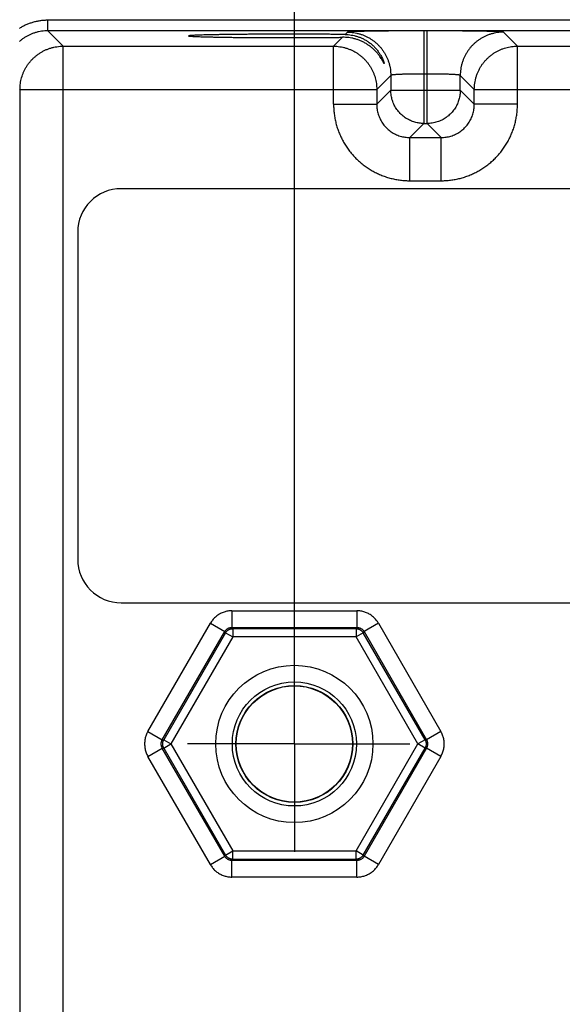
# Model space of a CAD drawing. Header units: inches. Extents: x 0 to 34, y 0 to 22.
# Tile 56 of 75: x 18.4 to 19.3, y 15.8 to 17.6. Entities that reach past the tile are written whole.
import ezdxf

# ---------------------------------------------------------------- set-up
doc = ezdxf.new("R2010")
doc.units = ezdxf.units.IN
doc.header["$LTSCALE"] = 1.87
doc.header["$MEASUREMENT"] = 0
doc.linetypes.add('CENTER', pattern=[0.6, 0.375, -0.075, 0.075, -0.075])
doc.layers.get('0').update_dxf_attribs({"linetype": 'CONTINUOUS'})
doc.layers.add('DEFAULT_1', color=7, linetype='CENTER')
doc.layers.add('DIMENSIONS', color=7, linetype='CONTINUOUS')
doc.styles.get("Standard").update_dxf_attribs({"font": 'txt', "width": 0.8})
doc.dimstyles.new('DIMSTYLE_1', dxfattribs={"dimtxt": 0.125, "dimasz": 0.18, "dimexe": 0.18, "dimexo": 0.0625, "dimgap": 0.09, "dimtad": 0, "dimtih": 1, "dimtoh": 1, "dimdec": 3, "dimzin": 4, "dimdsep": 46, "dimtxsty": 'STANDARD', "dimblk": '_FILLED', "dimblk1": '_FILLED', "dimblk2": '_FILLED', "dimcen": 0.09, "dimadec": 0, "dimazin": 0, "dimtp": 0.01, "dimtm": 0.01, "dimtfac": 1, "dimtdec": 3, "dimtofl": 0, "dimtmove": 0, "dimatfit": 3, "dimldrblk": '_FILLED', "dimfxl": 1, "dimtolj": 1, "dimtzin": 4, "dimarcsym": 0})

# ---------------------------------------------------------------- blocks, each defined once
blk = doc.blocks.new('_FILLED')
at = {"color": 0, "linetype": 'BYBLOCK'}
blk.add_solid([(0, 0), (-1, 0.1736), (-1, -0.1736)], dxfattribs=at)
blk = doc.blocks.new('*D8')
at = {"layer": 'DIMENSIONS', "color": 2, "linetype": 'CONTINUOUS'}
for p, q in [((18.8569, 16.4192), (18.8569, 19.3122)), ((21.6069, 16.4164), (21.6069, 19.3122)), ((18.8569, 19.1872), (19.4583, 19.1872)), ((21.6069, 19.1872), (20.9083, 19.1872))]:
    blk.add_line(p, q, dxfattribs=at)
at = {"layer": 'DIMENSIONS', "color": 2, "linetype": 'CONTINUOUS', "xscale": 0.18, "yscale": 0.18, "zscale": 0.18, "rotation": 180}
blk.add_blockref('_FILLED', (18.8569, 19.1872), dxfattribs=at)
at = {"layer": 'DIMENSIONS', "color": 2, "linetype": 'CONTINUOUS', "xscale": 0.18, "yscale": 0.18, "zscale": 0.18}
blk.add_blockref('_FILLED', (21.6069, 19.1872), dxfattribs=at)
at = {"layer": 'DIMENSIONS', "color": 2, "linetype": 'CONTINUOUS', "width": 0.8}
for s, p in [('2.750', (19.5208, 19.1247)), ('[', (20.1458, 19.1247)), ('69.85', (20.2458, 19.1247)), (']', (20.7458, 19.1247))]:
    blk.add_text(s, height=0.125, dxfattribs=at).set_placement(p)

msp = doc.modelspace()

# ---------------------------------------------------------------- linework, layer by layer
at = {"color": 7, "linetype": 'CONTINUOUS'}
for p, q in [((18.4112, 17.5418), (18.4112, 17.5608)), ((22.0816, 17.5608), (18.4112, 17.5608)), ((18.4391, 17.514), (18.4112, 17.5418)), ((22.0816, 17.5418), (18.4112, 17.5418)), ((18.9532, 17.5393), (18.9489, 17.5351)), ((19.0911, 17.5417), (19.0911, 17.3743)), ((19.0967, 17.5417), (19.0911, 17.5417)), ((19.0967, 17.3743), (19.0967, 17.5417)), ((19.2601, 17.514), (19.2347, 17.5393)), ((18.9439, 17.5301), (18.9278, 17.514)), ((18.4391, 14.3913), (18.4391, 17.514)), ((18.4391, 17.514), (18.9278, 17.514)), ((18.9278, 17.409), (18.9278, 17.514)), ((19.2601, 17.409), (19.2601, 17.514)), ((19.2601, 17.514), (19.8578, 17.514)), ((19.0311, 17.4613), (19.0058, 17.436)), ((19.0311, 17.4613), (19.0311, 17.4343)), ((19.0967, 17.4637), (19.0911, 17.4637)), ((19.1567, 17.4343), (19.1567, 17.4613)), ((19.1821, 17.436), (19.1567, 17.4613)), ((18.3611, 17.436), (18.3599, 17.4371)), ((18.3611, 14.4692), (18.3611, 17.436)), ((18.3611, 17.436), (19.0058, 17.436)), ((19.0058, 17.436), (19.0058, 17.409)), ((19.0311, 17.4343), (19.0058, 17.409)), ((19.0311, 17.4343), (19.1567, 17.4343)), ((19.1567, 17.4343), (19.1821, 17.409)), ((19.1821, 17.409), (19.1821, 17.436)), ((19.1821, 17.436), (19.9358, 17.436)), ((18.9278, 17.409), (19.0058, 17.409)), ((19.2601, 17.409), (19.1821, 17.409)), ((19.0911, 17.3743), (19.0658, 17.349)), ((19.0911, 17.3743), (19.0967, 17.3743)), ((19.0967, 17.3743), (19.1221, 17.349)), ((19.0658, 17.271), (19.0658, 17.349)), ((19.0658, 17.349), (19.1221, 17.349)), ((19.1221, 17.271), (19.1221, 17.349)), ((19.0658, 17.271), (19.1221, 17.271)), ((21.9298, 17.2566), (18.544, 17.2566)), ((18.4653, 17.1779), (18.4653, 16.5873)), ((18.544, 16.5086), (21.9298, 16.5086)), ((18.7441, 16.4941), (18.7441, 16.4641)), ((18.7441, 16.4941), (18.9698, 16.4941)), ((18.9698, 16.4941), (18.9698, 16.4641)), ((18.5922, 16.2761), (18.7051, 16.4716)), ((18.7051, 16.4716), (18.7311, 16.4566)), ((19.0087, 16.4716), (18.9828, 16.4566)), ((19.0087, 16.4716), (19.1216, 16.2761)), ((18.6182, 16.2611), (18.7311, 16.4566)), ((18.7324, 16.4543), (18.6209, 16.2611)), ((18.7311, 16.4566), (18.7324, 16.4543)), ((18.7324, 16.4543), (18.7454, 16.4468)), ((18.7441, 16.4641), (18.7454, 16.4618)), ((18.7441, 16.4641), (18.9698, 16.4641)), ((18.7454, 16.4618), (18.7454, 16.4468)), ((18.9685, 16.4618), (18.7454, 16.4618)), ((18.9698, 16.4641), (18.9685, 16.4618)), ((18.9685, 16.4618), (18.9685, 16.4468)), ((18.9814, 16.4543), (18.9685, 16.4468)), ((18.9828, 16.4566), (18.9814, 16.4543)), ((19.093, 16.2611), (18.9814, 16.4543)), ((18.9828, 16.4566), (19.0956, 16.2611)), ((18.7454, 16.4468), (18.6339, 16.2536)), ((18.9685, 16.4468), (18.7454, 16.4468)), ((19.08, 16.2536), (18.9685, 16.4468)), ((18.5922, 16.2761), (18.6182, 16.2611)), ((19.1216, 16.2761), (19.0956, 16.2611)), ((18.6182, 16.2611), (18.6209, 16.2611)), ((18.6209, 16.2611), (18.6339, 16.2536)), ((19.093, 16.2611), (19.08, 16.2536)), ((19.0956, 16.2611), (19.093, 16.2611)), ((18.5922, 16.2311), (18.6182, 16.2461)), ((18.7311, 16.0506), (18.6182, 16.2461)), ((18.6182, 16.2461), (18.6209, 16.2461)), ((18.6209, 16.2461), (18.6339, 16.2536)), ((18.6209, 16.2461), (18.7324, 16.0529)), ((18.6339, 16.2536), (18.7454, 16.0604)), ((18.9685, 16.0604), (19.08, 16.2536)), ((18.9814, 16.0529), (19.093, 16.2461)), ((19.0956, 16.2461), (18.9828, 16.0506)), ((19.093, 16.2461), (19.08, 16.2536)), ((19.0956, 16.2461), (19.093, 16.2461)), ((19.1216, 16.2311), (19.0956, 16.2461)), ((18.7051, 16.0356), (18.5922, 16.2311)), ((19.1216, 16.2311), (19.0087, 16.0356)), ((18.7051, 16.0356), (18.7311, 16.0506)), ((18.7311, 16.0506), (18.7324, 16.0529)), ((18.7324, 16.0529), (18.7454, 16.0604)), ((18.7441, 16.0431), (18.7454, 16.0454)), ((18.7441, 16.0131), (18.7441, 16.0431)), ((18.9698, 16.0431), (18.7441, 16.0431)), ((18.7454, 16.0454), (18.7454, 16.0604)), ((18.7454, 16.0604), (18.9685, 16.0604)), ((18.7454, 16.0454), (18.9685, 16.0454)), ((18.9685, 16.0454), (18.9685, 16.0604)), ((18.9814, 16.0529), (18.9685, 16.0604)), ((18.9698, 16.0431), (18.9685, 16.0454)), ((18.9698, 16.0131), (18.9698, 16.0431)), ((18.9828, 16.0506), (18.9814, 16.0529)), ((19.0087, 16.0356), (18.9828, 16.0506)), ((18.9698, 16.0131), (18.7441, 16.0131))]:
    msp.add_line(p, q, dxfattribs=at)
for radius in [0.1421, 0.1121, 0.1055, 0.105]:
    msp.add_circle((18.8569, 16.2536), radius, dxfattribs=at)
for centre, start, end in [((18.544, 17.1779), 90, 180), ((18.544, 16.5873), 180, 270)]:
    msp.add_arc(centre, 0.0787, start, end, dxfattribs=at)
for points, knots in [([(18.4112, 17.5608), (18.4091, 17.5608), (18.4047, 17.5606), (18.3982, 17.56), (18.3918, 17.5589), (18.3855, 17.5574), (18.3792, 17.5554), (18.3731, 17.5531), (18.3672, 17.5503), (18.3629, 17.5479), (18.3604, 17.5464), (18.3599, 17.5461)], [0, 0, 0, 0, 0.120278, 0.240825, 0.361469, 0.482056, 0.60259, 0.723138, 0.843684, 0.964187, 1, 1, 1, 1]), ([(18.4112, 17.5418), (18.4094, 17.5418), (18.4057, 17.5417), (18.4001, 17.5411), (18.3946, 17.5401), (18.3892, 17.5387), (18.3839, 17.5369), (18.3788, 17.5348), (18.3738, 17.5323), (18.369, 17.5295), (18.3644, 17.5263), (18.3615, 17.5239), (18.36, 17.5226), (18.3599, 17.5225)], [0, 0, 0, 0, 0.09945, 0.19891, 0.298371, 0.397824, 0.497269, 0.596709, 0.696147, 0.795579, 0.894981, 0.994334, 1, 1, 1, 1]), ([(19.0911, 17.5417), (19.0883, 17.5417), (19.0827, 17.5417), (19.0742, 17.5417), (19.0657, 17.5417), (19.0574, 17.5416), (19.0491, 17.5416), (19.041, 17.5415), (19.0331, 17.5415), (19.0255, 17.5414), (19.0181, 17.5413), (19.0109, 17.5413), (19.0041, 17.5412), (18.9976, 17.5411), (18.9915, 17.541), (18.9858, 17.5409), (18.9805, 17.5407), (18.9756, 17.5406), (18.9711, 17.5405), (18.9672, 17.5404), (18.9636, 17.5402), (18.9606, 17.5401), (18.9581, 17.5399), (18.9561, 17.5398), (18.9547, 17.5397), (18.9538, 17.5395), (18.9533, 17.5394), (18.9532, 17.5393)], [0, 0, 0, 0, 0.061434, 0.122964, 0.184265, 0.245018, 0.304901, 0.363602, 0.420829, 0.476374, 0.530059, 0.581714, 0.631147, 0.678147, 0.722526, 0.76411, 0.802723, 0.838213, 0.870458, 0.89935, 0.924784, 0.946664, 0.964878, 0.979334, 0.989991, 0.996851, 1, 1, 1, 1]), ([(18.9532, 17.5393), (18.955, 17.5393), (18.9587, 17.5392), (18.9643, 17.5386), (18.9697, 17.5376), (18.9751, 17.5362), (18.9804, 17.5345), (18.9856, 17.5323), (18.9906, 17.5298), (18.9954, 17.527), (18.9999, 17.5238), (19.0043, 17.5203), (19.0083, 17.5165), (19.0121, 17.5125), (19.0156, 17.5081), (19.0188, 17.5035), (19.0217, 17.4987), (19.0242, 17.4938), (19.0263, 17.4886), (19.028, 17.4833), (19.0294, 17.4779), (19.0304, 17.4725), (19.031, 17.4669), (19.0311, 17.4632), (19.0311, 17.4613)], [0, 0, 0, 0, 0.045451, 0.090903, 0.136356, 0.181809, 0.227264, 0.272719, 0.318175, 0.363632, 0.409088, 0.454546, 0.500003, 0.54546, 0.590917, 0.636373, 0.681829, 0.727285, 0.772739, 0.818193, 0.863646, 0.909099, 0.95455, 1, 1, 1, 1]), ([(19.2347, 17.5393), (19.2346, 17.5394), (19.2341, 17.5395), (19.2332, 17.5397), (19.2317, 17.5398), (19.2297, 17.5399), (19.2272, 17.5401), (19.2242, 17.5402), (19.2207, 17.5404), (19.2167, 17.5405), (19.2123, 17.5406), (19.2074, 17.5407), (19.2021, 17.5409), (19.1963, 17.541), (19.1902, 17.5411), (19.1837, 17.5412), (19.1769, 17.5413), (19.1698, 17.5413), (19.1624, 17.5414), (19.1547, 17.5415), (19.1468, 17.5415), (19.1387, 17.5416), (19.1305, 17.5416), (19.1221, 17.5417), (19.1137, 17.5417), (19.1052, 17.5417), (19.0995, 17.5417), (19.0967, 17.5417)], [0, 0, 0, 0, 0.003149, 0.010009, 0.020666, 0.035122, 0.053335, 0.075216, 0.10065, 0.129542, 0.161787, 0.197277, 0.23589, 0.277474, 0.321853, 0.368853, 0.418285, 0.469941, 0.523625, 0.579171, 0.636398, 0.695098, 0.754982, 0.815734, 0.877035, 0.938565, 1, 1, 1, 1]), ([(19.2347, 17.5393), (19.2328, 17.5393), (19.2291, 17.5392), (19.2236, 17.5386), (19.2181, 17.5376), (19.2127, 17.5362), (19.2074, 17.5345), (19.2023, 17.5323), (19.1973, 17.5298), (19.1925, 17.527), (19.1879, 17.5238), (19.1836, 17.5203), (19.1795, 17.5165), (19.1757, 17.5125), (19.1722, 17.5081), (19.169, 17.5035), (19.1662, 17.4987), (19.1637, 17.4938), (19.1616, 17.4886), (19.1598, 17.4833), (19.1584, 17.4779), (19.1574, 17.4725), (19.1568, 17.4669), (19.1567, 17.4632), (19.1567, 17.4613)], [0, 0, 0, 0, 0.045451, 0.090903, 0.136356, 0.181809, 0.227264, 0.272719, 0.318175, 0.363632, 0.409088, 0.454546, 0.500003, 0.54546, 0.590917, 0.636373, 0.681829, 0.727285, 0.772739, 0.818193, 0.863646, 0.909099, 0.95455, 1, 1, 1, 1]), ([(18.8429, 17.5357), (18.8394, 17.5357), (18.8324, 17.5357), (18.822, 17.5357), (18.8116, 17.5357), (18.8014, 17.5356), (18.7913, 17.5356), (18.7813, 17.5355), (18.7716, 17.5354), (18.7621, 17.5354), (18.753, 17.5353), (18.7441, 17.5352), (18.7356, 17.5351), (18.7274, 17.535), (18.7197, 17.5348), (18.7124, 17.5347), (18.7055, 17.5346), (18.6992, 17.5344), (18.6933, 17.5343), (18.688, 17.5341), (18.6832, 17.534), (18.679, 17.5338), (18.6753, 17.5336), (18.6722, 17.5335), (18.6698, 17.5333), (18.6679, 17.5332), (18.6668, 17.5328), (18.6659, 17.5329), (18.6658, 17.5326), (18.6658, 17.5326)], [0, 0, 0, 0, 0.059176, 0.118213, 0.176799, 0.234707, 0.291874, 0.348012, 0.402852, 0.456338, 0.508248, 0.55831, 0.606426, 0.652461, 0.696173, 0.737407, 0.77611, 0.81208, 0.845154, 0.875302, 0.902387, 0.926271, 0.946919, 0.964263, 0.978212, 0.988734, 0.995821, 0.999479, 1, 1, 1, 1]), ([(18.6658, 17.5326), (18.6658, 17.5326), (18.6659, 17.5323), (18.6668, 17.5324), (18.6679, 17.5321), (18.6698, 17.532), (18.6722, 17.5318), (18.6753, 17.5316), (18.679, 17.5314), (18.6832, 17.5313), (18.688, 17.5311), (18.6933, 17.531), (18.6992, 17.5308), (18.7055, 17.5307), (18.7124, 17.5305), (18.7197, 17.5304), (18.7274, 17.5303), (18.7356, 17.5302), (18.7441, 17.53), (18.753, 17.5299), (18.7621, 17.5299), (18.7716, 17.5298), (18.7813, 17.5297), (18.7913, 17.5297), (18.8014, 17.5296), (18.8116, 17.5296), (18.822, 17.5295), (18.8324, 17.5295), (18.8394, 17.5295), (18.8429, 17.5295)], [0, 0, 0, 0, 0.000512, 0.004171, 0.011258, 0.02178, 0.035729, 0.053073, 0.073721, 0.097605, 0.12469, 0.154839, 0.187913, 0.223883, 0.262587, 0.303821, 0.347533, 0.393569, 0.441685, 0.491747, 0.543658, 0.597145, 0.651985, 0.708123, 0.765291, 0.8232, 0.881786, 0.940823, 1, 1, 1, 1]), ([(18.9489, 17.5351), (18.9461, 17.5351), (18.9404, 17.5352), (18.9316, 17.5353), (18.9225, 17.5354), (18.9132, 17.5355), (18.9036, 17.5355), (18.8938, 17.5356), (18.8838, 17.5356), (18.8737, 17.5357), (18.8635, 17.5357), (18.8532, 17.5357), (18.8464, 17.5357), (18.8429, 17.5357)], [0, 0, 0, 0, 0.079732, 0.162643, 0.248322, 0.336606, 0.427164, 0.519585, 0.613722, 0.709151, 0.805511, 0.902621, 1, 1, 1, 1]), ([(18.8429, 17.5295), (18.8462, 17.5295), (18.8527, 17.5295), (18.8624, 17.5295), (18.8721, 17.5296), (18.8816, 17.5296), (18.8911, 17.5296), (18.9004, 17.5297), (18.9095, 17.5297), (18.9185, 17.5298), (18.9272, 17.5299), (18.9356, 17.53), (18.9412, 17.53), (18.9439, 17.5301)], [0, 0, 0, 0, 0.096663, 0.193088, 0.288848, 0.38378, 0.477565, 0.569824, 0.660426, 0.749004, 0.835261, 0.91905, 1, 1, 1, 1]), ([(19.0192, 17.4827), (19.0192, 17.4827), (19.0192, 17.4827), (19.019, 17.4825), (19.0188, 17.4831), (19.0184, 17.4837), (19.0177, 17.485), (19.0168, 17.4867), (19.0155, 17.4891), (19.0136, 17.4921), (19.0112, 17.4959), (19.0079, 17.5002), (19.004, 17.5047), (18.9994, 17.5092), (18.9944, 17.5133), (18.9892, 17.5171), (18.9837, 17.5203), (18.9781, 17.5231), (18.9724, 17.5254), (18.9667, 17.5272), (18.9609, 17.5286), (18.9552, 17.5295), (18.9495, 17.53), (18.9458, 17.5301), (18.9439, 17.5301)], [0, 0, 0, 0, 0.000135, 0.001567, 0.0056, 0.014286, 0.028411, 0.049006, 0.077358, 0.114863, 0.162687, 0.220565, 0.286375, 0.355108, 0.424029, 0.492623, 0.560306, 0.626796, 0.692024, 0.755962, 0.818664, 0.880149, 0.940574, 1, 1, 1, 1]), ([(18.9489, 17.5351), (18.9507, 17.5351), (18.9543, 17.5349), (18.9598, 17.5342), (18.9653, 17.5331), (18.9708, 17.5316), (18.9764, 17.5296), (18.9818, 17.5271), (18.9872, 17.5241), (18.9924, 17.5206), (18.9974, 17.5166), (19.0021, 17.5121), (19.0063, 17.5073), (19.01, 17.5024), (19.0129, 17.4977), (19.0151, 17.4937), (19.0166, 17.4903), (19.0177, 17.4877), (19.0184, 17.4857), (19.0189, 17.4843), (19.019, 17.4834), (19.0193, 17.4829), (19.0192, 17.4827)], [0, 0, 0, 0, 0.057595, 0.116225, 0.175984, 0.237065, 0.299531, 0.363483, 0.42895, 0.495929, 0.564194, 0.633271, 0.702773, 0.769565, 0.828806, 0.878052, 0.917042, 0.946904, 0.969, 0.984593, 0.994746, 1, 1, 1, 1]), ([(18.3611, 17.436), (18.3611, 17.4378), (18.3612, 17.4413), (18.3617, 17.4466), (18.3627, 17.4519), (18.3639, 17.4571), (18.3655, 17.4621), (18.3675, 17.4671), (18.3698, 17.472), (18.3725, 17.4768), (18.3756, 17.4814), (18.3791, 17.486), (18.3829, 17.4902), (18.3871, 17.4942), (18.3914, 17.4978), (18.3961, 17.5011), (18.4009, 17.5041), (18.406, 17.5067), (18.4112, 17.5089), (18.4166, 17.5107), (18.4221, 17.5122), (18.4277, 17.5132), (18.4334, 17.5138), (18.4372, 17.514), (18.4391, 17.514)], [0, 0, 0, 0, 0.043536, 0.087269, 0.130989, 0.174459, 0.21763, 0.260922, 0.304797, 0.349681, 0.395649, 0.442304, 0.489193, 0.535893, 0.582348, 0.628675, 0.674992, 0.721373, 0.76781, 0.814278, 0.860755, 0.907217, 0.95364, 1, 1, 1, 1]), ([(18.9278, 17.514), (18.9297, 17.514), (18.9335, 17.5138), (18.9391, 17.5132), (18.9447, 17.5122), (18.9502, 17.5107), (18.9556, 17.5089), (18.9609, 17.5067), (18.9659, 17.5041), (18.9708, 17.5011), (18.9754, 17.4978), (18.9798, 17.4942), (18.9839, 17.4902), (18.9877, 17.486), (18.9912, 17.4814), (18.9943, 17.4768), (18.997, 17.472), (18.9994, 17.4671), (19.0013, 17.4621), (19.0029, 17.4571), (19.0042, 17.4519), (19.0051, 17.4466), (19.0057, 17.4413), (19.0058, 17.4378), (19.0058, 17.436)], [0, 0, 0, 0, 0.04636, 0.092783, 0.139245, 0.185722, 0.23219, 0.278627, 0.325008, 0.371325, 0.417652, 0.464107, 0.510807, 0.557696, 0.604351, 0.650319, 0.695203, 0.739078, 0.78237, 0.825541, 0.869011, 0.912731, 0.956464, 1, 1, 1, 1]), ([(19.1821, 17.436), (19.1821, 17.4379), (19.1822, 17.4417), (19.1828, 17.4473), (19.1839, 17.4529), (19.1853, 17.4584), (19.1871, 17.4638), (19.1894, 17.4691), (19.192, 17.4741), (19.1949, 17.479), (19.1982, 17.4836), (19.2019, 17.488), (19.2058, 17.4921), (19.2101, 17.4959), (19.2146, 17.4994), (19.2193, 17.5025), (19.2241, 17.5052), (19.2289, 17.5075), (19.2339, 17.5095), (19.2389, 17.5111), (19.2441, 17.5124), (19.2494, 17.5133), (19.2547, 17.5138), (19.2583, 17.514), (19.2601, 17.514)], [0, 0, 0, 0, 0.04636, 0.092783, 0.139245, 0.185722, 0.23219, 0.278627, 0.325008, 0.371325, 0.417652, 0.464107, 0.510807, 0.557696, 0.604351, 0.650319, 0.695203, 0.739078, 0.78237, 0.825541, 0.869011, 0.912731, 0.956464, 1, 1, 1, 1]), ([(19.0911, 17.4637), (19.0896, 17.4637), (19.0865, 17.4637), (19.0819, 17.4637), (19.0773, 17.4637), (19.0728, 17.4636), (19.0685, 17.4635), (19.0642, 17.4635), (19.0602, 17.4634), (19.0563, 17.4633), (19.0526, 17.4632), (19.0492, 17.463), (19.046, 17.4629), (19.0431, 17.4628), (19.0404, 17.4626), (19.0381, 17.4624), (19.0361, 17.4623), (19.0345, 17.4621), (19.0331, 17.4619), (19.0321, 17.4618), (19.0315, 17.4616), (19.0312, 17.4614), (19.0311, 17.4613)], [0, 0, 0, 0, 0.077359, 0.154257, 0.230226, 0.304815, 0.377577, 0.44807, 0.515871, 0.580574, 0.64179, 0.699151, 0.752312, 0.800953, 0.844783, 0.883541, 0.916999, 0.944963, 0.967277, 0.983842, 0.994645, 1, 1, 1, 1]), ([(19.1567, 17.4613), (19.1567, 17.4614), (19.1563, 17.4616), (19.1557, 17.4618), (19.1547, 17.4619), (19.1534, 17.4621), (19.1517, 17.4623), (19.1497, 17.4624), (19.1474, 17.4626), (19.1448, 17.4628), (19.1419, 17.4629), (19.1387, 17.463), (19.1352, 17.4632), (19.1316, 17.4633), (19.1277, 17.4634), (19.1236, 17.4635), (19.1194, 17.4635), (19.115, 17.4636), (19.1105, 17.4637), (19.106, 17.4637), (19.1014, 17.4637), (19.0983, 17.4637), (19.0967, 17.4637)], [0, 0, 0, 0, 0.005355, 0.016158, 0.032723, 0.055037, 0.083001, 0.116459, 0.155217, 0.199047, 0.247688, 0.300849, 0.35821, 0.419426, 0.484129, 0.55193, 0.622423, 0.695185, 0.769774, 0.845743, 0.922641, 1, 1, 1, 1]), ([(19.0911, 17.3743), (19.0897, 17.3743), (19.0869, 17.3744), (19.0827, 17.3749), (19.0786, 17.3756), (19.0745, 17.3766), (19.0706, 17.3779), (19.0667, 17.3795), (19.0628, 17.3814), (19.059, 17.3836), (19.0552, 17.3862), (19.0516, 17.3891), (19.0482, 17.3924), (19.0451, 17.3958), (19.0422, 17.3995), (19.0397, 17.4034), (19.0375, 17.4074), (19.0355, 17.4117), (19.0339, 17.416), (19.0327, 17.4205), (19.0318, 17.4251), (19.0313, 17.4297), (19.0311, 17.4328), (19.0311, 17.4343)], [0, 0, 0, 0, 0.044518, 0.089371, 0.134179, 0.178535, 0.222431, 0.266619, 0.311902, 0.359008, 0.407862, 0.457678, 0.507622, 0.557118, 0.606282, 0.655328, 0.704449, 0.753681, 0.802981, 0.852306, 0.901613, 0.950859, 1, 1, 1, 1]), ([(19.1567, 17.4343), (19.1567, 17.4329), (19.1566, 17.4301), (19.1562, 17.4259), (19.1554, 17.4218), (19.1544, 17.4177), (19.1531, 17.4138), (19.1515, 17.4099), (19.1497, 17.406), (19.1474, 17.4022), (19.1448, 17.3984), (19.1419, 17.3948), (19.1387, 17.3914), (19.1352, 17.3882), (19.1315, 17.3854), (19.1276, 17.3829), (19.1236, 17.3806), (19.1194, 17.3787), (19.115, 17.3771), (19.1105, 17.3759), (19.106, 17.375), (19.1013, 17.3745), (19.0983, 17.3743), (19.0967, 17.3743)], [0, 0, 0, 0, 0.044518, 0.089371, 0.134179, 0.178535, 0.222431, 0.266619, 0.311902, 0.359008, 0.407862, 0.457678, 0.507622, 0.557118, 0.606282, 0.655328, 0.704449, 0.753681, 0.802981, 0.852306, 0.901613, 0.950859, 1, 1, 1, 1]), ([(18.9278, 17.409), (18.9278, 17.4061), (18.928, 17.4004), (18.9288, 17.3918), (18.9301, 17.3832), (18.932, 17.3747), (18.9344, 17.3664), (18.9374, 17.3582), (18.9408, 17.3502), (18.9448, 17.3425), (18.9492, 17.335), (18.954, 17.3278), (18.9594, 17.321), (18.9651, 17.3145), (18.9713, 17.3083), (18.9778, 17.3026), (18.9846, 17.2972), (18.9918, 17.2924), (18.9993, 17.2879), (19.007, 17.284), (19.015, 17.2806), (19.0232, 17.2776), (19.0315, 17.2752), (19.04, 17.2733), (19.0486, 17.272), (19.0572, 17.2712), (19.0629, 17.271), (19.0658, 17.271)], [0, 0, 0, 0, 0.039587, 0.079381, 0.119334, 0.159394, 0.199512, 0.239632, 0.279709, 0.319746, 0.359771, 0.399809, 0.439864, 0.479931, 0.520001, 0.560068, 0.600123, 0.64016, 0.680185, 0.720223, 0.760302, 0.80043, 0.840558, 0.880632, 0.920599, 0.960407, 1, 1, 1, 1]), ([(19.0058, 17.409), (19.0058, 17.4075), (19.0059, 17.4045), (19.0064, 17.4), (19.0072, 17.3956), (19.0084, 17.3912), (19.0099, 17.387), (19.0117, 17.3829), (19.0138, 17.3789), (19.0161, 17.3751), (19.0188, 17.3715), (19.0217, 17.3681), (19.0249, 17.3649), (19.0283, 17.362), (19.0319, 17.3593), (19.0357, 17.3569), (19.0397, 17.3549), (19.0438, 17.3531), (19.0481, 17.3516), (19.0524, 17.3504), (19.0568, 17.3496), (19.0613, 17.3491), (19.0643, 17.349), (19.0658, 17.349)], [0, 0, 0, 0, 0.047662, 0.09531, 0.142947, 0.190575, 0.238197, 0.28581, 0.333415, 0.381014, 0.42861, 0.476203, 0.523796, 0.57139, 0.618986, 0.666585, 0.71419, 0.761803, 0.809425, 0.857053, 0.904691, 0.952341, 1, 1, 1, 1]), ([(19.1221, 17.349), (19.1236, 17.349), (19.1266, 17.3491), (19.131, 17.3496), (19.1354, 17.3504), (19.1398, 17.3516), (19.144, 17.3531), (19.1481, 17.3549), (19.1521, 17.3569), (19.1559, 17.3593), (19.1595, 17.362), (19.1629, 17.3649), (19.1661, 17.3681), (19.169, 17.3715), (19.1717, 17.3751), (19.1741, 17.3789), (19.1762, 17.3829), (19.178, 17.387), (19.1795, 17.3912), (19.1806, 17.3956), (19.1815, 17.4), (19.182, 17.4045), (19.1821, 17.4075), (19.1821, 17.409)], [0, 0, 0, 0, 0.047662, 0.09531, 0.142947, 0.190575, 0.238197, 0.28581, 0.333415, 0.381014, 0.42861, 0.476203, 0.523796, 0.57139, 0.618986, 0.666585, 0.71419, 0.761803, 0.809425, 0.857053, 0.904691, 0.952341, 1, 1, 1, 1]), ([(19.1221, 17.271), (19.1249, 17.271), (19.1307, 17.2712), (19.1393, 17.272), (19.1478, 17.2733), (19.1563, 17.2752), (19.1646, 17.2776), (19.1728, 17.2806), (19.1808, 17.284), (19.1885, 17.2879), (19.196, 17.2924), (19.2032, 17.2972), (19.2101, 17.3026), (19.2166, 17.3083), (19.2227, 17.3144), (19.2285, 17.321), (19.2338, 17.3278), (19.2387, 17.335), (19.2431, 17.3425), (19.247, 17.3502), (19.2505, 17.3582), (19.2534, 17.3664), (19.2558, 17.3747), (19.2577, 17.3832), (19.2591, 17.3918), (19.2599, 17.4004), (19.2601, 17.4061), (19.2601, 17.409)], [0, 0, 0, 0, 0.039587, 0.079381, 0.119334, 0.159394, 0.199512, 0.239632, 0.279709, 0.319746, 0.359771, 0.399809, 0.439864, 0.479931, 0.520001, 0.560068, 0.600123, 0.64016, 0.680185, 0.720223, 0.760302, 0.80043, 0.840558, 0.880632, 0.920599, 0.960407, 1, 1, 1, 1]), ([(18.7441, 16.4941), (18.7429, 16.4941), (18.7405, 16.494), (18.7369, 16.4936), (18.7333, 16.4928), (18.7298, 16.4918), (18.7264, 16.4905), (18.7231, 16.489), (18.72, 16.4872), (18.717, 16.4851), (18.7142, 16.4828), (18.7115, 16.4802), (18.7091, 16.4775), (18.707, 16.4747), (18.7057, 16.4726), (18.7051, 16.4716)], [0, 0, 0, 0, 0.076008, 0.152463, 0.229304, 0.306445, 0.383796, 0.461264, 0.538769, 0.616233, 0.693576, 0.77071, 0.847544, 0.923996, 1, 1, 1, 1]), ([(19.0087, 16.4716), (19.0081, 16.4726), (19.0069, 16.4747), (19.0047, 16.4775), (19.0023, 16.4802), (18.9997, 16.4828), (18.9969, 16.4851), (18.9939, 16.4872), (18.9907, 16.489), (18.9874, 16.4905), (18.984, 16.4918), (18.9805, 16.4928), (18.977, 16.4936), (18.9734, 16.494), (18.971, 16.4941), (18.9698, 16.4941)], [0, 0, 0, 0, 0.076008, 0.152463, 0.229304, 0.306445, 0.383796, 0.461264, 0.538769, 0.616233, 0.693576, 0.77071, 0.847544, 0.923996, 1, 1, 1, 1]), ([(18.7311, 16.4566), (18.7313, 16.4571), (18.7319, 16.4579), (18.7329, 16.4592), (18.734, 16.4603), (18.7352, 16.4613), (18.7365, 16.4621), (18.7379, 16.4628), (18.7394, 16.4634), (18.7409, 16.4638), (18.7425, 16.464), (18.7435, 16.4641), (18.7441, 16.4641)], [0, 0, 0, 0, 0.100073, 0.200065, 0.300001, 0.3999, 0.49979, 0.599696, 0.699646, 0.799666, 0.899773, 1, 1, 1, 1]), ([(18.7324, 16.4543), (18.7327, 16.4547), (18.7332, 16.4556), (18.7342, 16.4568), (18.7353, 16.4579), (18.7366, 16.4589), (18.7379, 16.4598), (18.7393, 16.4605), (18.7408, 16.4611), (18.7423, 16.4615), (18.7438, 16.4617), (18.7449, 16.4618), (18.7454, 16.4618)], [0, 0, 0, 0, 0.09999, 0.199987, 0.299988, 0.399993, 0.5, 0.600007, 0.700012, 0.800013, 0.90001, 1, 1, 1, 1]), ([(18.9685, 16.4618), (18.969, 16.4618), (18.97, 16.4617), (18.9716, 16.4615), (18.9731, 16.4611), (18.9746, 16.4605), (18.976, 16.4598), (18.9773, 16.4589), (18.9785, 16.4579), (18.9796, 16.4568), (18.9806, 16.4556), (18.9812, 16.4547), (18.9814, 16.4543)], [0, 0, 0, 0, 0.099473, 0.200032, 0.301137, 0.402298, 0.50312, 0.603343, 0.702886, 0.801887, 0.90072, 1, 1, 1, 1]), ([(18.9698, 16.4641), (18.9703, 16.4641), (18.9714, 16.464), (18.9729, 16.4638), (18.9744, 16.4634), (18.9759, 16.4628), (18.9773, 16.4621), (18.9786, 16.4613), (18.9798, 16.4603), (18.981, 16.4592), (18.9819, 16.4579), (18.9825, 16.4571), (18.9828, 16.4566)], [0, 0, 0, 0, 0.100073, 0.200065, 0.300001, 0.3999, 0.49979, 0.599696, 0.699646, 0.799666, 0.899773, 1, 1, 1, 1]), ([(18.5922, 16.2761), (18.5916, 16.2751), (18.5905, 16.2729), (18.5891, 16.2696), (18.588, 16.2662), (18.5871, 16.2627), (18.5865, 16.2591), (18.5862, 16.2554), (18.5862, 16.2518), (18.5865, 16.2481), (18.5871, 16.2445), (18.588, 16.241), (18.5891, 16.2376), (18.5905, 16.2343), (18.5916, 16.2322), (18.5922, 16.2311)], [0, 0, 0, 0, 0.076008, 0.152463, 0.229304, 0.306445, 0.383796, 0.461264, 0.538769, 0.616233, 0.693576, 0.77071, 0.847544, 0.923996, 1, 1, 1, 1]), ([(19.1216, 16.2311), (19.1222, 16.2322), (19.1233, 16.2343), (19.1247, 16.2376), (19.1259, 16.241), (19.1268, 16.2446), (19.1274, 16.2481), (19.1277, 16.2518), (19.1277, 16.2554), (19.1274, 16.2591), (19.1268, 16.2627), (19.1259, 16.2662), (19.1247, 16.2696), (19.1233, 16.2729), (19.1222, 16.2751), (19.1216, 16.2761)], [0, 0, 0, 0, 0.076008, 0.152463, 0.229304, 0.306445, 0.383796, 0.461264, 0.538769, 0.616233, 0.693576, 0.77071, 0.847544, 0.923996, 1, 1, 1, 1]), ([(18.6182, 16.2461), (18.6179, 16.2466), (18.6175, 16.2475), (18.6169, 16.249), (18.6165, 16.2505), (18.6162, 16.252), (18.6162, 16.2536), (18.6162, 16.2552), (18.6165, 16.2567), (18.6169, 16.2582), (18.6175, 16.2597), (18.6179, 16.2607), (18.6182, 16.2611)], [0, 0, 0, 0, 0.100073, 0.200065, 0.300001, 0.3999, 0.49979, 0.599696, 0.699646, 0.799666, 0.899773, 1, 1, 1, 1]), ([(18.6209, 16.2461), (18.6206, 16.2466), (18.6202, 16.2475), (18.6196, 16.2489), (18.6192, 16.2504), (18.6189, 16.252), (18.6189, 16.2536), (18.6189, 16.2551), (18.6192, 16.2567), (18.6196, 16.2582), (18.6201, 16.2597), (18.6206, 16.2607), (18.6209, 16.2611)], [0, 0, 0, 0, 0.09928, 0.198113, 0.297114, 0.396657, 0.49688, 0.597702, 0.698863, 0.799968, 0.900527, 1, 1, 1, 1]), ([(19.093, 16.2611), (19.0932, 16.2607), (19.0937, 16.2597), (19.0943, 16.2582), (19.0947, 16.2567), (19.0949, 16.2551), (19.095, 16.2536), (19.0949, 16.252), (19.0947, 16.2504), (19.0943, 16.2489), (19.0937, 16.2475), (19.0932, 16.2466), (19.093, 16.2461)], [0, 0, 0, 0, 0.099473, 0.200032, 0.301137, 0.402298, 0.50312, 0.603343, 0.702886, 0.801887, 0.90072, 1, 1, 1, 1]), ([(19.0956, 16.2611), (19.0959, 16.2607), (19.0964, 16.2597), (19.097, 16.2583), (19.0974, 16.2567), (19.0976, 16.2552), (19.0977, 16.2536), (19.0976, 16.252), (19.0974, 16.2505), (19.097, 16.249), (19.0964, 16.2475), (19.0959, 16.2466), (19.0956, 16.2461)], [0, 0, 0, 0, 0.100073, 0.200065, 0.300001, 0.3999, 0.49979, 0.599696, 0.699646, 0.799666, 0.899773, 1, 1, 1, 1]), ([(18.7441, 16.0431), (18.7435, 16.0431), (18.7425, 16.0432), (18.7409, 16.0434), (18.7394, 16.0438), (18.7379, 16.0444), (18.7365, 16.0451), (18.7352, 16.046), (18.734, 16.0469), (18.7329, 16.0481), (18.7319, 16.0493), (18.7313, 16.0502), (18.7311, 16.0506)], [0, 0, 0, 0, 0.100073, 0.200065, 0.300001, 0.3999, 0.49979, 0.599696, 0.699646, 0.799666, 0.899773, 1, 1, 1, 1]), ([(18.7454, 16.0454), (18.7449, 16.0454), (18.7438, 16.0455), (18.7423, 16.0457), (18.7408, 16.0461), (18.7393, 16.0467), (18.7379, 16.0474), (18.7366, 16.0483), (18.7354, 16.0493), (18.7342, 16.0504), (18.7332, 16.0516), (18.7327, 16.0525), (18.7324, 16.0529)], [0, 0, 0, 0, 0.09928, 0.198113, 0.297114, 0.396657, 0.49688, 0.597702, 0.698863, 0.799968, 0.900527, 1, 1, 1, 1]), ([(18.9814, 16.0529), (18.9812, 16.0525), (18.9806, 16.0516), (18.9796, 16.0504), (18.9785, 16.0493), (18.9773, 16.0483), (18.976, 16.0474), (18.9746, 16.0467), (18.9731, 16.0462), (18.9716, 16.0457), (18.97, 16.0455), (18.969, 16.0454), (18.9685, 16.0454)], [0, 0, 0, 0, 0.09999, 0.199987, 0.299988, 0.399993, 0.5, 0.600007, 0.700012, 0.800013, 0.90001, 1, 1, 1, 1]), ([(18.9828, 16.0506), (18.9825, 16.0502), (18.9819, 16.0493), (18.981, 16.0481), (18.9798, 16.0469), (18.9786, 16.046), (18.9773, 16.0451), (18.9759, 16.0444), (18.9744, 16.0438), (18.9729, 16.0434), (18.9714, 16.0432), (18.9703, 16.0431), (18.9698, 16.0431)], [0, 0, 0, 0, 0.100073, 0.200065, 0.300001, 0.3999, 0.49979, 0.599696, 0.699646, 0.799666, 0.899773, 1, 1, 1, 1]), ([(18.7051, 16.0356), (18.7057, 16.0346), (18.707, 16.0326), (18.7091, 16.0297), (18.7115, 16.027), (18.7142, 16.0244), (18.717, 16.0221), (18.72, 16.0201), (18.7231, 16.0182), (18.7264, 16.0167), (18.7298, 16.0154), (18.7333, 16.0144), (18.7369, 16.0137), (18.7405, 16.0132), (18.7429, 16.0131), (18.7441, 16.0131)], [0, 0, 0, 0, 0.076008, 0.152463, 0.229304, 0.306445, 0.383796, 0.461264, 0.538769, 0.616233, 0.693576, 0.77071, 0.847544, 0.923996, 1, 1, 1, 1]), ([(18.9698, 16.0131), (18.971, 16.0131), (18.9734, 16.0132), (18.977, 16.0137), (18.9805, 16.0144), (18.984, 16.0154), (18.9874, 16.0167), (18.9907, 16.0182), (18.9939, 16.0201), (18.9969, 16.0221), (18.9997, 16.0244), (19.0023, 16.027), (19.0047, 16.0297), (19.0069, 16.0326), (19.0081, 16.0346), (19.0087, 16.0356)], [0, 0, 0, 0, 0.076008, 0.152463, 0.229304, 0.306445, 0.383796, 0.461264, 0.538769, 0.616233, 0.693576, 0.77071, 0.847544, 0.923996, 1, 1, 1, 1])]:
    msp.add_open_spline(points, degree=3, knots=knots, dxfattribs=at)
at = {"layer": 'DEFAULT_1', "color": 7, "linetype": 'CENTER'}
for q in [(18.8569, 16.4285), (18.6639, 16.2536), (18.8569, 16.0584), (19.0656, 16.2536)]:
    msp.add_line((18.8569, 16.2536), q, dxfattribs=at)

# ---------------------------------------------------------------- dimensions: what is measured, and where the dimension line sits
at = {"layer": 'DIMENSIONS', "color": 2, "linetype": 'CONTINUOUS'}
dim = msp.add_linear_dim(base=(18.8569, 19.1872), p1=(21.6069, 16.4164), p2=(18.8569, 16.4192), angle=180, dimstyle='DIMSTYLE_1', dxfattribs=at)
dim.commit()
dim.dimension.update_dxf_attribs({"geometry": '*D8', "text_midpoint": (20.1833, 19.1872), "dimtype": 160})

doc.saveas('drawing.dxf')
